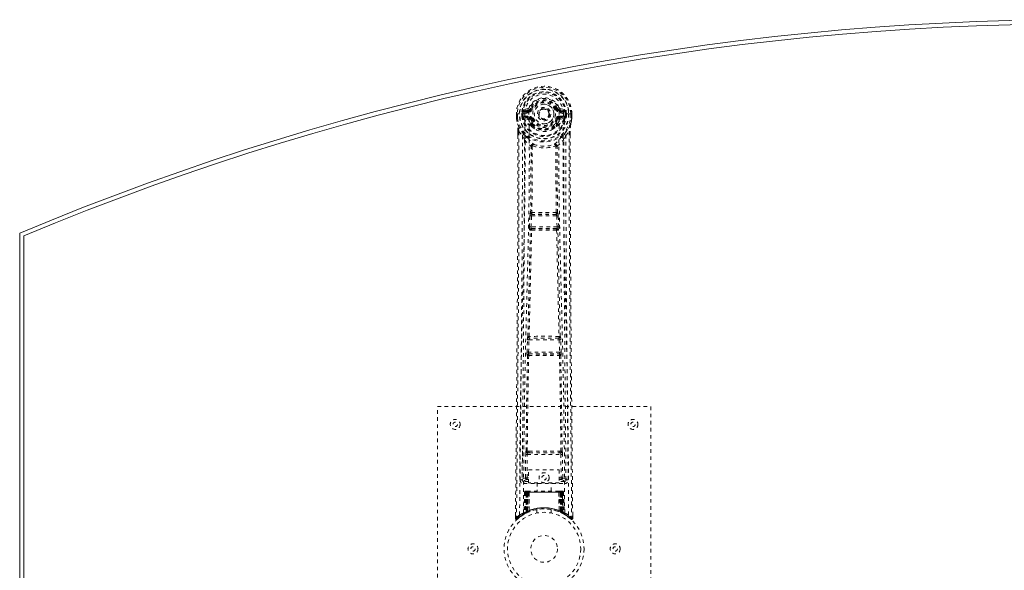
# Model space of a CAD drawing. Header units: inches. Extents: x 3.1 to 62.6, y 16 to 45.7.
# Tile 2 of 4: x 3.1 to 30.8, y 30.2 to 45.7. Entities that reach past the tile are written whole.
import ezdxf

# ---------------------------------------------------------------- set-up
doc = ezdxf.new("R2010")
doc.units = ezdxf.units.IN
doc.header["$MEASUREMENT"] = 0
doc.linetypes.add('SLD-Dashed', pattern=[0.075, 0.05, -0.025])
doc.linetypes.add('SLD-Solid', pattern=[0])

msp = doc.modelspace()

# ---------------------------------------------------------------- linework, layer by layer
at = {"color": 7, "linetype": 'SLD-Dashed', "lineweight": 0}
for p, q in [((17.385, 43.221), (17.266, 43.197)), ((17.418, 43.248), (17.473, 43.225)), ((17.469, 43.217), (17.473, 43.225)), ((17.473, 43.225), (17.495, 43.216)), ((18.188, 43.216), (18.211, 43.225)), ((18.211, 43.225), (18.215, 43.217)), ((18.417, 43.197), (18.298, 43.221)), ((17.066, 43.078), (17.062, 43.077)), ((17.062, 43.077), (17.062, 42.961)), ((17.062, 42.961), (17.063, 42.956)), ((17.063, 43.078), (17.064, 42.961)), ((17.119, 43.077), (17.066, 43.078)), ((17.092, 43.076), (17.092, 42.961)), ((17.142, 43.077), (17.119, 43.077)), ((17.148, 43.077), (17.142, 43.077)), ((17.298, 43.077), (17.148, 43.077)), ((17.213, 43.004), (17.213, 43.076)), ((17.213, 43.004), (17.243, 43.005)), ((17.213, 43.004), (17.213, 43.004)), ((17.248, 43.076), (17.243, 43.076)), ((17.243, 43.076), (17.243, 43.005)), ((17.243, 43.005), (17.249, 42.986)), ((17.248, 42.998), (17.248, 43.076)), ((17.249, 42.986), (17.248, 42.998)), ((17.255, 42.961), (17.258, 42.957)), ((17.268, 42.946), (17.258, 42.957)), ((17.268, 42.946), (17.384, 42.925)), ((17.283, 43.009), (17.283, 42.979)), ((17.283, 43.009), (17.413, 43.009)), ((17.413, 42.955), (17.283, 42.979)), ((17.283, 42.979), (17.413, 42.979)), ((17.296, 43.161), (17.413, 43.182)), ((17.296, 43.161), (17.296, 43.131)), ((17.413, 43.161), (17.296, 43.161)), ((17.413, 43.131), (17.296, 43.131)), ((17.413, 43.182), (17.413, 43.161)), ((17.413, 43.131), (17.413, 43.161)), ((17.413, 43.009), (17.413, 42.979)), ((17.413, 42.955), (17.413, 42.979)), ((17.998, 43.07), (17.997, 43.055)), ((17.998, 43.079), (17.998, 43.07)), ((18.27, 43.182), (18.387, 43.161)), ((18.27, 43.182), (18.27, 43.161)), ((18.387, 43.161), (18.27, 43.161)), ((18.27, 43.131), (18.27, 43.161)), ((18.387, 43.131), (18.27, 43.131)), ((18.27, 43.009), (18.27, 42.979)), ((18.27, 43.009), (18.4, 43.009)), ((18.4, 42.979), (18.27, 42.955)), ((18.27, 42.955), (18.27, 42.979)), ((18.27, 42.979), (18.4, 42.979)), ((18.3, 42.925), (18.415, 42.946)), ((18.385, 43.077), (18.385, 43.077)), ((18.535, 43.077), (18.385, 43.077)), ((18.387, 43.131), (18.387, 43.161)), ((18.4, 42.979), (18.4, 43.009)), ((18.425, 42.957), (18.415, 42.946)), ((18.415, 42.946), (18.415, 42.946)), ((18.415, 42.946), (18.415, 42.946)), ((18.425, 42.957), (18.428, 42.961)), ((18.435, 43.076), (18.441, 43.076)), ((18.435, 42.998), (18.435, 43.076)), ((18.44, 43.005), (18.435, 42.986)), ((18.435, 42.986), (18.435, 42.998)), ((18.44, 43.005), (18.441, 43.076)), ((18.44, 43.005), (18.47, 43.004)), ((18.47, 43.076), (18.47, 43.004)), ((18.47, 43.076), (18.47, 43.076)), ((18.47, 43.004), (18.47, 43.004)), ((18.541, 43.077), (18.535, 43.077)), ((18.564, 43.077), (18.541, 43.077)), ((18.617, 43.078), (18.564, 43.077)), ((18.591, 42.961), (18.592, 43.076)), ((18.621, 43.077), (18.617, 43.078)), ((18.62, 42.961), (18.62, 43.078)), ((18.621, 43.077), (18.621, 42.961)), ((18.621, 42.956), (18.621, 42.961)), ((17.468, 42.913), (17.461, 42.925)), ((17.495, 42.925), (17.468, 42.913)), ((17.47, 42.765), (17.47, 42.787)), ((17.489, 42.719), (17.477, 42.737)), ((17.493, 42.792), (17.494, 42.77)), ((18.215, 42.913), (18.188, 42.925)), ((18.19, 42.77), (18.19, 42.792)), ((18.206, 42.737), (18.194, 42.719)), ((18.213, 42.765), (18.213, 42.787)), ((18.223, 42.925), (18.215, 42.913)), ((17.105, 42.578), (17.105, 42.476)), ((17.106, 42.577), (17.106, 42.476)), ((17.135, 42.577), (17.231, 42.462)), ((17.29, 42.349), (17.231, 42.462)), ((18.452, 42.462), (18.393, 42.349)), ((18.452, 42.462), (18.549, 42.577)), ((18.577, 42.489), (18.577, 42.577)), ((18.578, 42.578), (18.578, 42.489)), ((17.431, 39.897), (17.443, 40.205)), ((17.443, 40.205), (17.446, 40.239)), ((17.463, 40.296), (17.462, 40.295)), ((17.475, 39.895), (17.488, 40.204)), ((17.488, 40.204), (18.196, 40.204)), ((17.506, 40.249), (17.507, 40.249)), ((18.177, 40.249), (17.506, 40.249)), ((18.176, 40.249), (18.177, 40.249)), ((18.196, 40.204), (18.208, 39.895)), ((18.222, 40.295), (18.221, 40.296)), ((18.24, 40.205), (18.238, 40.239)), ((18.252, 39.897), (18.24, 40.205)), ((18.208, 39.895), (17.475, 39.895)), ((17.454, 39.803), (17.441, 39.807)), ((17.498, 39.846), (17.486, 39.85)), ((17.486, 39.85), (18.198, 39.85)), ((18.198, 39.85), (18.185, 39.846)), ((18.229, 39.803), (18.242, 39.807)), ((17.362, 36.374), (17.372, 36.727)), ((17.386, 36.817), (17.386, 36.817)), ((17.406, 36.373), (17.417, 36.726)), ((17.417, 36.726), (18.266, 36.726)), ((17.43, 36.771), (17.431, 36.771)), ((18.253, 36.771), (17.43, 36.771)), ((18.252, 36.771), (18.253, 36.771)), ((18.266, 36.726), (18.277, 36.373)), ((18.297, 36.817), (18.297, 36.817)), ((18.322, 36.374), (18.311, 36.727)), ((17.369, 36.284), (17.375, 36.282)), ((18.277, 36.373), (17.406, 36.373)), ((17.419, 36.325), (17.414, 36.328)), ((17.414, 36.328), (18.27, 36.328)), ((18.27, 36.328), (18.264, 36.325)), ((18.309, 36.282), (18.314, 36.284)), ((14.842, 26.846), (14.842, 34.846)), ((14.842, 34.846), (20.842, 34.846)), ((20.842, 34.846), (20.842, 26.846)), ((17.233, 33.603), (17.225, 32.789)), ((17.416, 33.594), (17.367, 33.593)), ((17.378, 33.547), (17.426, 33.547)), ((17.426, 33.547), (18.258, 33.547)), ((18.258, 33.547), (18.305, 33.547)), ((18.316, 33.593), (18.268, 33.594)), ((18.458, 32.789), (18.451, 33.604)), ((17.317, 32.843), (17.324, 33.503)), ((17.362, 32.843), (17.369, 33.503)), ((17.369, 33.503), (18.314, 33.503)), ((18.314, 33.503), (18.321, 32.843)), ((18.366, 32.843), (18.359, 33.503)), ((17.405, 33.07), (18.266, 33.07)), ((17.405, 32.704), (17.405, 33.07)), ((18.266, 33.07), (18.266, 32.704)), ((17.225, 32.79), (17.225, 32.788)), ((17.225, 32.788), (17.226, 32.779)), ((17.225, 32.786), (17.228, 32.769)), ((17.27, 32.741), (17.27, 32.68)), ((17.405, 32.741), (17.27, 32.741)), ((17.27, 32.68), (18.413, 32.68)), ((17.362, 32.798), (17.362, 32.843)), ((17.405, 32.843), (17.362, 32.843)), ((17.405, 32.798), (17.362, 32.798)), ((18.266, 32.704), (17.405, 32.704)), ((17.647, 32.704), (17.647, 32.471)), ((18.037, 32.471), (18.037, 32.704)), ((18.266, 32.843), (18.321, 32.843)), ((18.266, 32.798), (18.321, 32.798)), ((18.413, 32.741), (18.266, 32.741)), ((18.366, 32.843), (18.321, 32.843)), ((18.321, 32.798), (18.321, 32.843)), ((18.413, 32.68), (18.413, 32.741)), ((18.455, 32.769), (18.458, 32.786)), ((18.458, 32.788), (18.458, 32.79)), ((18.458, 32.779), (18.458, 32.788)), ((17.295, 32.442), (17.274, 31.837)), ((17.309, 32.442), (17.288, 31.845)), ((17.309, 32.442), (17.295, 32.442)), ((17.329, 32.446), (17.307, 31.852)), ((17.327, 32.442), (17.307, 31.855)), ((17.326, 32.471), (17.322, 32.471)), ((17.327, 32.471), (17.327, 32.471)), ((17.394, 32.442), (17.327, 32.442)), ((17.334, 32.442), (17.334, 31.885)), ((17.335, 32.471), (17.335, 32.469)), ((17.34, 32.471), (17.335, 32.471)), ((17.348, 32.471), (17.339, 32.471)), ((17.339, 32.442), (18.344, 32.442)), ((17.339, 31.888), (17.339, 32.442)), ((17.347, 31.892), (17.348, 32.442)), ((17.352, 32.471), (17.348, 32.471)), ((17.352, 32.442), (17.352, 31.894)), ((18.332, 32.442), (17.352, 32.442)), ((17.423, 32.471), (17.357, 32.471)), ((17.366, 32.442), (17.366, 31.9)), ((17.37, 32.442), (17.366, 32.442)), ((17.37, 32.442), (18.314, 32.442)), ((17.37, 31.902), (17.37, 32.442)), ((17.375, 31.891), (17.394, 32.442)), ((17.395, 32.442), (17.376, 31.891)), ((17.394, 32.442), (17.395, 32.442)), ((17.419, 31.919), (17.424, 32.444)), ((17.425, 32.442), (17.421, 31.921)), ((17.425, 32.442), (17.424, 32.444)), ((18.258, 32.442), (17.425, 32.442)), ((18.258, 32.471), (17.426, 32.471)), ((18.26, 32.444), (18.258, 32.442)), ((18.262, 31.921), (18.258, 32.442)), ((18.326, 32.471), (18.26, 32.471)), ((18.26, 32.444), (18.264, 31.919)), ((18.288, 32.442), (18.29, 32.442)), ((18.307, 31.891), (18.288, 32.442)), ((18.356, 32.442), (18.29, 32.442)), ((18.29, 32.442), (18.309, 31.891)), ((18.317, 32.442), (18.314, 32.442)), ((18.314, 32.442), (18.314, 31.902)), ((18.317, 31.9), (18.317, 32.442)), ((18.335, 32.471), (18.331, 32.471)), ((18.332, 31.894), (18.332, 32.442)), ((18.345, 32.471), (18.335, 32.471)), ((18.336, 32.442), (18.336, 31.892)), ((18.349, 32.471), (18.344, 32.471)), ((18.344, 32.442), (18.344, 31.888)), ((18.349, 31.885), (18.349, 32.442)), ((18.376, 31.852), (18.354, 32.446)), ((18.356, 32.471), (18.356, 32.471)), ((18.356, 32.442), (18.377, 31.855)), ((18.361, 32.471), (18.357, 32.471)), ((18.375, 32.442), (18.395, 31.845)), ((18.388, 32.442), (18.375, 32.442)), ((18.388, 32.442), (18.409, 31.837)), ((17.291, 31.83), (17.358, 31.865)), ((17.307, 31.855), (17.375, 31.891)), ((17.314, 31.862), (17.319, 31.86)), ((17.334, 31.885), (17.339, 31.888)), ((17.347, 31.859), (17.334, 31.885)), ((17.347, 31.859), (17.338, 31.855)), ((17.352, 31.862), (17.339, 31.888)), ((17.36, 31.866), (17.347, 31.892)), ((17.352, 31.862), (17.347, 31.859)), ((17.364, 31.868), (17.352, 31.894)), ((17.378, 31.874), (17.352, 31.862)), ((17.358, 31.865), (17.359, 31.865)), ((17.36, 31.866), (17.364, 31.868)), ((17.378, 31.874), (17.366, 31.9)), ((17.381, 31.876), (17.37, 31.902)), ((17.376, 31.891), (17.375, 31.891)), ((17.419, 31.919), (17.421, 31.921)), ((17.422, 31.893), (17.425, 31.894)), ((17.642, 31.954), (17.642, 31.857)), ((18.042, 31.857), (18.042, 31.954)), ((18.259, 31.894), (18.262, 31.893)), ((18.262, 31.921), (18.264, 31.919)), ((18.314, 31.902), (18.302, 31.876)), ((18.305, 31.874), (18.302, 31.876)), ((18.317, 31.9), (18.305, 31.874)), ((18.309, 31.891), (18.307, 31.891)), ((18.309, 31.891), (18.377, 31.855)), ((18.332, 31.894), (18.319, 31.868)), ((18.319, 31.868), (18.324, 31.866)), ((18.336, 31.892), (18.324, 31.866)), ((18.324, 31.865), (18.326, 31.865)), ((18.326, 31.865), (18.392, 31.83)), ((18.344, 31.888), (18.332, 31.862)), ((18.337, 31.859), (18.332, 31.862)), ((18.349, 31.885), (18.337, 31.859)), ((18.344, 31.888), (18.349, 31.885)), ((17.036, 31.79), (17.035, 31.705)), ((17.035, 31.705), (17.065, 31.704)), ((17.085, 31.682), (17.186, 31.763)), ((17.196, 31.77), (17.256, 31.807)), ((17.26, 31.812), (17.273, 31.82)), ((17.274, 31.837), (17.288, 31.845)), ((18.395, 31.845), (18.409, 31.837)), ((18.41, 31.82), (18.424, 31.812)), ((18.648, 31.705), (18.648, 31.789))]:
    msp.add_line(p, q, dxfattribs=at)
at = {"color": 7, "linetype": 'SLD-Solid', "lineweight": 15}
for p, q in [((3.092, 21.971), (3.092, 39.721)), ((3.21, 22.05), (3.21, 39.643)), ((3.21, 39.643), (3.21, 22.05))]:
    msp.add_line(p, q, dxfattribs=at)
at = {"color": 7, "linetype": 'SLD-Dashed', "lineweight": 0, "flags": 128}
for points in [[(17.416, 43.107), (17.421, 43.185), (17.444, 43.26), (17.483, 43.33), (17.537, 43.391), (17.603, 43.441), (17.677, 43.477), (17.758, 43.499), (17.842, 43.507), (17.925, 43.499), (18.006, 43.477), (18.081, 43.441), (18.146, 43.391), (18.2, 43.33), (18.239, 43.26), (18.262, 43.185), (18.267, 43.107)], [(17.523, 43.204), (17.517, 43.206), (17.512, 43.209), (17.508, 43.211), (17.503, 43.212), (17.5, 43.214), (17.497, 43.215), (17.496, 43.216), (17.495, 43.216)], [(18.161, 43.204), (18.166, 43.206), (18.171, 43.209), (18.176, 43.211), (18.18, 43.212), (18.183, 43.214), (18.186, 43.215), (18.188, 43.216), (18.188, 43.216)], [(17.062, 43.077), (17.062, 43.077), (17.063, 43.077), (17.065, 43.077), (17.069, 43.077), (17.074, 43.077), (17.079, 43.077), (17.085, 43.076), (17.092, 43.076)], [(17.062, 42.961), (17.075, 42.865), (17.091, 42.79)], [(17.092, 42.961), (17.086, 42.961), (17.08, 42.961), (17.074, 42.961), (17.069, 42.961), (17.066, 42.961), (17.063, 42.961), (17.062, 42.961), (17.062, 42.961)], [(17.063, 42.956), (17.064, 42.956), (17.065, 42.957), (17.068, 42.957), (17.072, 42.958), (17.076, 42.958), (17.081, 42.959), (17.087, 42.96), (17.092, 42.961)], [(17.063, 42.956), (17.074, 42.868), (17.093, 42.78)], [(17.154, 31.798), (17.159, 33.389), (17.178, 34.978), (17.208, 36.565), (17.246, 38.147), (17.276, 39.387), (17.299, 40.623), (17.309, 41.853), (17.298, 43.077)], [(17.243, 43.005), (17.243, 43.005), (17.243, 43.005)], [(17.248, 42.998), (17.265, 43.006), (17.283, 43.009)], [(17.296, 43.131), (17.273, 43.136), (17.253, 43.149)], [(17.263, 31.854), (17.269, 33.44), (17.289, 35.025), (17.322, 36.607), (17.363, 38.186), (17.394, 39.423), (17.419, 40.657), (17.428, 41.885), (17.416, 43.107)], [(17.523, 42.936), (17.517, 42.934), (17.512, 42.932), (17.508, 42.93), (17.503, 42.928), (17.5, 42.927), (17.497, 42.926), (17.496, 42.925), (17.495, 42.925)], [(18.161, 42.936), (18.166, 42.934), (18.171, 42.932), (18.176, 42.93), (18.18, 42.928), (18.183, 42.927), (18.186, 42.926), (18.188, 42.925), (18.188, 42.925)], [(18.421, 31.854), (18.414, 33.44), (18.394, 35.025), (18.361, 36.607), (18.32, 38.186), (18.289, 39.423), (18.265, 40.657), (18.255, 41.885), (18.267, 43.107)], [(18.53, 31.798), (18.524, 33.389), (18.506, 34.978), (18.475, 36.565), (18.437, 38.147), (18.408, 39.387), (18.384, 40.623), (18.374, 41.853), (18.385, 43.077)], [(18.43, 43.149), (18.41, 43.136), (18.387, 43.131)], [(18.4, 43.009), (18.418, 43.006), (18.435, 42.998)], [(18.44, 43.005), (18.44, 43.005), (18.44, 43.005)], [(18.441, 43.076), (18.444, 43.076), (18.451, 43.076), (18.46, 43.076), (18.47, 43.076)], [(18.59, 42.78), (18.607, 42.858), (18.621, 42.956)], [(18.621, 42.961), (18.621, 42.961), (18.62, 42.961), (18.618, 42.961), (18.614, 42.961), (18.609, 42.961), (18.604, 42.961), (18.598, 42.961), (18.591, 42.961)], [(18.621, 42.956), (18.62, 42.956), (18.618, 42.957), (18.615, 42.957), (18.611, 42.958), (18.607, 42.958), (18.602, 42.959), (18.597, 42.96), (18.591, 42.961)], [(18.592, 43.076), (18.598, 43.076), (18.604, 43.077), (18.61, 43.077), (18.614, 43.077), (18.618, 43.077), (18.62, 43.077), (18.622, 43.077), (18.621, 43.077)], [(18.621, 42.961), (18.608, 42.865), (18.592, 42.79)], [(17.091, 42.79), (17.091, 42.785), (17.093, 42.78)], [(17.273, 42.501), (17.173, 42.625), (17.093, 42.78)], [(17.411, 42.902), (17.397, 42.92), (17.384, 42.925)], [(17.47, 42.787), (17.439, 42.838), (17.411, 42.902)], [(17.468, 42.913), (17.494, 42.853), (17.522, 42.805)], [(17.489, 42.719), (17.564, 42.66), (17.614, 42.634)], [(18.069, 42.634), (18.119, 42.66), (18.194, 42.719)], [(18.213, 42.787), (18.244, 42.838), (18.272, 42.902)], [(18.272, 42.902), (18.286, 42.92), (18.3, 42.925)], [(18.41, 42.501), (18.511, 42.625), (18.59, 42.78)], [(18.59, 42.78), (18.592, 42.785), (18.592, 42.79)], [(17.105, 42.476), (17.102, 39.86), (17.085, 37.144), (17.061, 34.422), (17.035, 31.705)], [(17.135, 42.577), (17.136, 41.763), (17.135, 40.914), (17.133, 40.03), (17.129, 39.228), (17.126, 38.711), (17.123, 38.169), (17.119, 37.602), (17.114, 37.039), (17.11, 36.551), (17.104, 35.904), (17.098, 35.216), (17.091, 34.487), (17.085, 33.81), (17.065, 31.704)], [(17.105, 42.578), (17.105, 42.578), (17.106, 42.578), (17.108, 42.577), (17.112, 42.577), (17.117, 42.577), (17.123, 42.577), (17.129, 42.577), (17.135, 42.577)], [(17.231, 42.462), (17.231, 41.721), (17.23, 40.949), (17.227, 40.146), (17.223, 39.38), (17.218, 38.605), (17.212, 37.829), (17.206, 37.073), (17.199, 36.348), (17.193, 35.672), (17.185, 34.915), (17.179, 34.206), (17.172, 33.509), (17.165, 32.786)], [(17.368, 42.413), (17.378, 42.404), (17.383, 42.398)], [(18.3, 42.398), (18.306, 42.404), (18.315, 42.413)], [(18.518, 32.786), (18.515, 33.162), (18.511, 33.591), (18.506, 34.061), (18.502, 34.486), (18.5, 34.708), (18.498, 34.931), (18.496, 35.154), (18.493, 35.406), (18.491, 35.661), (18.488, 35.908), (18.484, 36.412), (18.479, 36.88), (18.476, 37.312), (18.472, 37.735), (18.468, 38.225), (18.462, 39.065), (18.458, 39.914), (18.454, 40.791), (18.452, 41.645), (18.452, 42.462)], [(18.549, 42.577), (18.548, 41.839), (18.548, 41.058), (18.55, 40.235), (18.554, 39.37), (18.558, 38.573), (18.564, 37.743), (18.565, 37.553), (18.566, 37.36), (18.568, 37.166), (18.569, 37.033), (18.57, 36.903), (18.571, 36.768), (18.573, 36.627), (18.577, 36.173), (18.581, 35.668), (18.586, 35.113), (18.59, 34.762), (18.593, 34.39), (18.597, 33.987), (18.601, 33.611), (18.605, 33.12), (18.609, 32.685), (18.613, 32.303), (18.616, 31.977), (18.618, 31.705)], [(18.549, 42.577), (18.555, 42.577), (18.561, 42.577), (18.566, 42.577), (18.572, 42.577), (18.575, 42.577), (18.578, 42.578), (18.579, 42.578), (18.578, 42.578)], [(18.578, 42.489), (18.581, 39.861), (18.598, 37.142), (18.623, 34.424), (18.648, 31.705)], [(17.29, 42.349), (17.281, 39.162), (17.256, 35.975), (17.225, 32.786)], [(17.29, 42.349), (17.374, 42.251), (17.472, 42.165)], [(17.463, 40.296), (17.473, 41.228), (17.474, 42.156)], [(17.52, 42.174), (17.515, 42.183), (17.508, 42.19), (17.5, 42.193), (17.492, 42.193), (17.485, 42.19), (17.478, 42.184), (17.474, 42.175), (17.472, 42.165)], [(17.51, 42.163), (17.509, 41.233), (17.498, 40.301)], [(17.52, 42.174), (17.513, 42.17), (17.511, 42.167), (17.51, 42.165), (17.51, 42.163)], [(18.211, 42.165), (18.209, 42.175), (18.205, 42.184), (18.199, 42.19), (18.191, 42.193), (18.183, 42.193), (18.175, 42.19), (18.168, 42.183), (18.163, 42.174)], [(18.174, 42.163), (18.173, 42.165), (18.173, 42.167), (18.17, 42.17), (18.163, 42.174)], [(18.185, 40.301), (18.174, 41.233), (18.174, 42.163)], [(18.221, 40.296), (18.21, 41.228), (18.209, 42.156)], [(18.211, 42.165), (18.309, 42.251), (18.393, 42.349)], [(18.458, 32.786), (18.428, 35.975), (18.402, 39.162), (18.393, 42.349)], [(17.443, 40.205), (17.448, 40.205), (17.458, 40.205), (17.473, 40.204), (17.488, 40.204)], [(17.488, 40.204), (17.488, 40.212), (17.49, 40.221), (17.494, 40.235), (17.5, 40.245), (17.503, 40.247), (17.505, 40.248), (17.506, 40.249)], [(18.196, 40.204), (18.204, 40.204), (18.211, 40.204), (18.218, 40.205), (18.225, 40.205), (18.23, 40.205), (18.235, 40.205), (18.238, 40.205), (18.24, 40.205)], [(17.431, 39.897), (17.433, 39.897), (17.436, 39.896), (17.441, 39.896), (17.446, 39.896), (17.453, 39.896), (17.46, 39.896), (17.468, 39.895), (17.475, 39.895)], [(17.486, 39.85), (17.481, 39.854), (17.477, 39.864), (17.475, 39.878), (17.475, 39.886), (17.475, 39.895)], [(18.208, 39.895), (18.208, 39.886), (18.208, 39.878), (18.206, 39.864), (18.203, 39.854), (18.198, 39.85)], [(18.208, 39.895), (18.216, 39.895), (18.223, 39.896), (18.231, 39.896), (18.237, 39.896), (18.243, 39.896), (18.247, 39.896), (18.25, 39.897), (18.252, 39.897)], [(17.386, 36.817), (17.421, 38.312), (17.454, 39.803)], [(17.421, 36.82), (17.456, 38.316), (17.49, 39.807)], [(18.194, 39.807), (18.227, 38.316), (18.263, 36.82)], [(18.297, 36.817), (18.262, 38.312), (18.229, 39.803)], [(17.372, 36.727), (17.374, 36.761), (17.375, 36.762)], [(17.372, 36.727), (17.374, 36.727), (17.377, 36.727), (17.382, 36.727), (17.387, 36.727), (17.394, 36.726), (17.401, 36.726), (17.409, 36.726), (17.417, 36.726)], [(17.391, 36.797), (17.389, 36.8), (17.386, 36.817)], [(18.266, 36.726), (18.274, 36.726), (18.282, 36.726), (18.289, 36.726), (18.296, 36.727), (18.302, 36.727), (18.306, 36.727), (18.309, 36.727), (18.311, 36.727)], [(18.311, 36.727), (18.309, 36.761), (18.309, 36.762)], [(17.334, 33.592), (17.35, 34.938), (17.375, 36.282)], [(17.362, 36.374), (17.363, 36.374), (17.366, 36.374), (17.371, 36.374), (17.376, 36.374), (17.383, 36.374), (17.39, 36.373), (17.398, 36.373), (17.406, 36.373)], [(17.367, 33.593), (17.384, 34.939), (17.409, 36.284)], [(18.275, 36.284), (18.3, 34.939), (18.316, 33.593)], [(18.277, 36.373), (18.285, 36.373), (18.293, 36.373), (18.3, 36.374), (18.307, 36.374), (18.312, 36.374), (18.317, 36.374), (18.32, 36.374), (18.322, 36.374)], [(18.349, 33.592), (18.333, 34.938), (18.309, 36.282)], [(17.378, 33.547), (17.361, 33.551), (17.351, 33.558)], [(17.416, 33.594), (17.627, 33.594), (17.842, 33.594), (18.056, 33.594), (18.268, 33.594)], [(17.426, 33.547), (17.63, 33.547), (17.836, 33.547), (18.048, 33.547), (18.258, 33.547)], [(17.324, 33.503), (17.329, 33.503), (17.339, 33.503), (17.354, 33.503), (17.369, 33.503)], [(18.314, 33.503), (18.33, 33.503), (18.344, 33.503), (18.354, 33.503), (18.359, 33.503)], [(17.317, 32.843), (17.248, 32.815), (17.227, 32.789)], [(17.27, 32.741), (17.293, 32.769), (17.362, 32.798)], [(17.317, 32.843), (17.322, 32.843), (17.332, 32.843), (17.346, 32.843), (17.362, 32.843)], [(18.321, 32.798), (18.39, 32.769), (18.413, 32.741)], [(18.458, 32.786), (18.435, 32.815), (18.366, 32.843)], [(17.295, 32.442), (17.298, 32.442), (17.306, 32.442), (17.319, 32.442), (17.334, 32.442)], [(17.348, 32.442), (17.333, 32.442), (17.321, 32.442), (17.312, 32.442), (17.309, 32.442)], [(17.327, 32.442), (17.327, 32.442), (17.329, 32.442), (17.333, 32.442), (17.337, 32.442), (17.344, 32.442), (17.351, 32.442), (17.358, 32.442), (17.366, 32.442)], [(17.348, 32.47), (17.344, 32.47), (17.342, 32.471), (17.341, 32.471), (17.341, 32.471)], [(17.405, 32.461), (17.398, 32.452), (17.395, 32.442)], [(17.424, 32.444), (17.409, 32.458), (17.405, 32.461)], [(18.26, 32.444), (18.274, 32.458), (18.278, 32.461)], [(18.288, 32.442), (18.285, 32.452), (18.278, 32.461)], [(18.317, 32.442), (18.325, 32.442), (18.333, 32.442), (18.34, 32.442), (18.346, 32.442), (18.351, 32.442), (18.354, 32.442), (18.356, 32.442), (18.356, 32.442)], [(18.327, 32.471), (18.326, 32.471), (18.325, 32.471)], [(18.343, 32.471), (18.343, 32.471), (18.341, 32.471), (18.339, 32.47), (18.335, 32.47)], [(18.375, 32.442), (18.371, 32.442), (18.363, 32.442), (18.35, 32.442), (18.336, 32.442)], [(18.349, 32.442), (18.364, 32.442), (18.377, 32.442), (18.385, 32.442), (18.388, 32.442)], [(18.356, 32.442), (18.355, 32.449), (18.355, 32.451)], [(18.376, 31.839), (18.369, 31.843), (18.337, 31.859)], [(18.378, 31.848), (18.377, 31.854), (18.377, 31.856)], [(17.038, 31.705), (17.04, 31.697), (17.043, 31.69), (17.048, 31.683), (17.055, 31.678), (17.062, 31.675), (17.069, 31.675), (17.076, 31.677), (17.083, 31.681)], [(18.415, 31.819), (18.409, 31.83), (18.405, 31.844)], [(18.409, 31.831), (18.408, 31.837), (18.408, 31.838)], [(18.618, 31.704), (18.611, 31.696), (18.604, 31.689), (18.6, 31.684), (18.598, 31.682)], [(18.6, 31.685), (18.607, 31.681), (18.615, 31.678), (18.623, 31.678), (18.631, 31.679), (18.638, 31.683), (18.643, 31.688), (18.647, 31.695), (18.648, 31.702)], [(18.648, 31.705), (18.648, 31.705), (18.646, 31.705), (18.64, 31.704), (18.63, 31.705), (18.624, 31.705), (18.618, 31.704)]]:
    msp.add_lwpolyline(points, dxfattribs=at)
at = {"color": 7, "linetype": 'SLD-Dashed', "lineweight": 0}
for centre, radius in [((17.842, 43.07), 0.7), ((17.842, 43.07), 0.69), ((17.842, 43.07), 0.623), ((17.842, 43.07), 0.32), ((17.842, 43.07), 0.275), ((17.842, 43.07), 0.188), ((17.842, 43.07), 0.156), ((17.842, 43.07), 0.142), ((17.842, 43.07), 0.14), ((17.842, 43.07), 0.138), ((15.342, 34.346), 0.14), ((15.342, 34.346), 0.0625), ((20.342, 34.346), 0.14), ((20.342, 34.346), 0.0625), ((17.842, 32.846), 0.141), ((17.842, 32.846), 0.0625), ((17.842, 30.846), 1.125), ((17.842, 30.846), 1.03), ((17.842, 30.846), 0.376), ((15.842, 30.846), 0.141), ((15.842, 30.846), 0.0625), ((19.842, 30.846), 0.141), ((19.842, 30.846), 0.0625)]:
    msp.add_circle(centre, radius, dxfattribs=at)
at = {"color": 7, "linetype": 'SLD-Solid', "lineweight": 15}
for radius, start, end in [(76.755, 67.19501, 112.80499), (76.637, 67.25366, 112.74634), (76.637, 67.25366, 112.74634)]:
    msp.add_arc((32.842, -31.034), radius, start, end, dxfattribs=at)
at = {"color": 7, "linetype": 'SLD-Dashed', "lineweight": 0}
for centre, radius, start, end in [((17.842, 43.07), 0.78, 0.5288, 179.4712), ((17.842, 43.07), 0.78, 0, 179.4852), ((17.842, 43.07), 0.75, 0.4562, 179.5438), ((17.842, 43.07), 0.629, 0.5444, 179.4556), ((17.842, 43.07), 0.599, 0.5443, 179.4557), ((17.842, 43.083), 0.543, 359.3659, 180.6341), ((17.842, 43.07), 0.459, 22.774, 157.226), ((17.414, 43.212), 0.0301, 162.345, 268.5813), ((17.376, 43.266), 0.0455, 281.3535, 337.4715), ((17.407, 43.253), 0.0715, 274.7829, 329.7572), ((17.413, 43.25), 0.089, 270, 337.226), ((17.413, 43.25), 0.119, 270.0005, 337.2257), ((17.842, 43.07), 0.4, 22.774, 157.226), ((17.842, 43.07), 0.376, 22.774, 157.226), ((17.842, 43.07), 0.346, 22.7737, 157.2263), ((17.842, 43.07), 0.275, 89.0535, 269.0536), ((17.842, 43.07), 0.275, 269.0537, 89.0534), ((18.27, 43.25), 0.119, 202.7747, 269.9997), ((18.27, 43.25), 0.089, 202.774, 270), ((17.694, 44.531), 1.404, 291.5644, 293.9851), ((18.276, 43.253), 0.0714, 210.3109, 265.2522), ((18.307, 43.266), 0.0455, 202.534, 258.643), ((18.27, 43.212), 0.0301, 271.4533, 17.6205), ((17.092, 42.961), 0.03, 180.2178, 185.2738), ((17.842, 43.07), 0.787, 188.3239, 351.6761), ((17.842, 43.07), 0.758, 188.3239, 351.6761), ((17.236, 43.949), 0.873, 268.4833, 270.4278), ((17.842, 43.07), 0.632, 186.0643, 353.9357), ((17.842, 43.07), 0.602, 186.2697, 353.7303), ((17.842, 43.07), 0.593, 172.3909, 179.4476), ((17.333, 42.993), 0.0843, 185.3963, 202.6245), ((17.458, 43.121), 0.206, 158.3447, 172.337), ((17.283, 42.949), 0.0305, 89.0425, 156.1703), ((17.71, 43.165), 0.497, 204.8141, 243.6305), ((17.295, 43.191), 0.0299, 167.891, 271.953), ((17.648, 43.166), 0.439, 210.0685, 246.0869), ((17.415, 42.865), 0.242, 89.7348, 118.8261), ((17.413, 42.925), 0.0299, 91.0491, 179.0012), ((17.441, 42.897), 0.031, 31.5893, 170.0545), ((17.413, 42.89), 0.119, 22.7732, 89.9998), ((17.413, 42.89), 0.089, 22.774, 90), ((17.411, 42.898), 0.0567, 28.2272, 87.9779), ((17.842, 43.07), 0.346, 202.7741, 337.2259), ((17.842, 43.07), 0.156, 245.1542, 290.0596), ((18.27, 42.89), 0.119, 90, 157.2264), ((18.27, 42.89), 0.089, 90, 157.226), ((17.978, 43.161), 0.491, 296.1269, 335.5128), ((18.035, 43.167), 0.44, 293.9343, 329.9021), ((18.242, 42.897), 0.031, 10.1654, 148.1969), ((18.272, 42.898), 0.0565, 91.9564, 151.5669), ((18.267, 42.858), 0.249, 61.7051, 89.8618), ((18.27, 42.925), 0.0299, 0.9979, 88.9494), ((18.388, 43.191), 0.0299, 268.047, 12.109), ((18.4, 42.949), 0.0305, 23.8288, 90.9584), ((18.226, 43.121), 0.206, 7.6607, 21.6582), ((18.32, 43.001), 0.115, 339.7037, 352.2703), ((17.842, 43.07), 0.593, 0.5524, 7.6091), ((15.904, 42.606), 1.202, 358.6565, 8.8143), ((13.514, 41.938), 3.676, 10.0111, 13.2379), ((17.5, 42.784), 0.0305, 43.9306, 174.3721), ((17.492, 42.742), 0.0505, 88.261, 115.7602), ((17.492, 42.719), 0.0506, 88.257, 115.6758), ((17.515, 42.761), 0.0444, 175.0121, 212.6897), ((17.529, 42.714), 0.0404, 127.2236, 172.6955), ((17.522, 42.768), 0.0371, 89.2724, 139.8347), ((17.842, 43.082), 0.453, 219.7484, 320.251), ((17.526, 42.771), 0.0326, 181.6425, 227.8271), ((17.842, 43.07), 0.376, 202.774, 337.226), ((17.842, 43.108), 0.494, 226.9723, 313.0277), ((17.842, 43.064), 0.411, 219.0117, 320.9883), ((17.776, 43.066), 0.465, 325.8387, 340.7937), ((18.183, 42.784), 0.0305, 5.6315, 136.068), ((18.162, 42.768), 0.0371, 40.1671, 90.7261), ((18.157, 42.771), 0.0326, 312.1633, 358.3624), ((18.154, 42.714), 0.0404, 7.3076, 52.7792), ((18.191, 42.742), 0.0504, 64.2189, 91.7622), ((18.191, 42.719), 0.0506, 64.3268, 91.7415), ((18.169, 42.761), 0.0444, 327.3963, 5.0007), ((22.171, 41.937), 3.678, 166.7627, 169.9883), ((19.78, 42.606), 1.202, 171.187, 181.3422), ((17.693, 42.014), 0.644, 130.7396, 135.9126), ((18.817, 44.076), 2.205, 225.5692, 228.9408), ((17.351, 42.347), 0.0608, 58.0321, 177.6171), ((18.11, 42.908), 0.887, 215.0285, 230.8697), ((17.842, 43.052), 0.476, 241.4724, 298.5268), ((17.573, 42.908), 0.888, 309.1311, 324.9704), ((18.332, 42.347), 0.0608, 2.382, 121.9711), ((16.867, 44.075), 2.204, 311.0581, 314.4312), ((17.99, 42.013), 0.644, 44.0895, 49.2597), ((17.532, 42.161), 0.0608, 73.4567, 176.3314), ((17.46, 42.157), 0.0143, 356.6412, 32.4513), ((17.506, 42.084), 0.0795, 87.4927, 113.9467), ((17.596, 42.156), 0.0786, 126.2599, 166.6744), ((17.842, 43.084), 0.965, 250.5268, 289.4743), ((17.842, 43.011), 0.844, 249.7728, 290.2274), ((18.151, 42.161), 0.0608, 3.6686, 106.5433), ((18.087, 42.156), 0.0786, 13.3272, 53.7385), ((18.177, 42.084), 0.0795, 66.0527, 92.5079), ((18.224, 42.157), 0.0143, 147.5487, 183.3588), ((17.539, 40.243), 0.0933, 145.8683, 182.4632), ((17.508, 40.294), 0.0451, 177.8513, 268.9527), ((17.507, 40.294), 0.0451, 177.8559, 268.9582), ((17.492, 40.212), 0.0889, 86.1793, 109.6226), ((17.585, 40.288), 0.0873, 171.8099, 206.8089), ((17.842, 7.578), 32.724, 89.399, 90.601), ((17.842, 6.881), 33.37, 89.4251, 90.5749), ((18.099, 40.288), 0.0873, 333.1897, 8.1914), ((18.176, 40.294), 0.0451, 271.0483, 2.1477), ((18.177, 40.294), 0.0451, 271.044, 2.1419), ((18.137, 40.206), 0.0588, 357.8374, 46.6319), ((18.191, 40.213), 0.0879, 70.2427, 93.9554), ((18.144, 40.243), 0.0933, 357.5375, 34.1294), ((17.594, 39.87), 0.165, 170.5897, 202.3706), ((18.089, 39.87), 0.165, 337.634, 9.4056), ((17.486, 39.805), 0.0451, 90.8625, 177.5124), ((17.499, 39.801), 0.0451, 90.8941, 177.3992), ((17.483, 39.716), 0.0919, 86.0263, 108.5417), ((17.55, 39.814), 0.0607, 148.3018, 186.2246), ((17.842, 76.834), 37.028, 269.4553, 270.5445), ((17.842, 72.725), 32.881, 269.4018, 270.5982), ((18.184, 39.801), 0.0451, 2.5996, 89.107), ((18.133, 39.814), 0.0612, 353.9376, 31.5393), ((18.2, 39.716), 0.092, 71.4689, 93.9868), ((18.197, 39.805), 0.0451, 2.4898, 89.1353), ((17.492, 36.766), 0.118, 154.6464, 182.0142), ((17.413, 36.695), 0.125, 86.4427, 102.2385), ((17.431, 36.816), 0.0451, 178.3742, 269.3668), ((17.431, 36.814), 0.0433, 202.7773, 270.2197), ((17.479, 36.732), 0.0626, 141.5463, 185.517), ((17.489, 36.809), 0.0697, 170.9122, 213.0664), ((17.842, 3.248), 33.574, 89.2814, 90.7187), ((17.842, 3.422), 33.351, 89.2944, 90.7056), ((18.194, 36.809), 0.0697, 326.9355, 9.0832), ((18.252, 36.816), 0.0451, 270.6353, 1.6281), ((18.252, 36.816), 0.0451, 270.6332, 1.6258), ((18.204, 36.732), 0.0626, 354.4818, 38.4577), ((18.271, 36.697), 0.123, 77.6596, 93.6592), ((18.191, 36.766), 0.118, 357.9883, 25.3645), ((17.582, 36.347), 0.222, 172.88, 196.3602), ((17.414, 36.283), 0.0451, 90.5559, 178.0596), ((17.42, 36.28), 0.0451, 90.5783, 178.0297), ((17.401, 36.148), 0.136, 86.7423, 101.1094), ((17.465, 36.359), 0.0601, 166.9004, 211.4026), ((17.465, 36.292), 0.0567, 143.3841, 187.5211), ((17.842, 72.413), 36.131, 269.3135, 270.6866), ((17.842, 69.358), 33.035, 269.2677, 270.7323), ((18.263, 36.28), 0.0451, 1.9692, 89.4236), ((18.218, 36.292), 0.057, 352.6108, 36.4874), ((18.218, 36.359), 0.0601, 328.5963, 13.1007), ((18.269, 36.283), 0.0451, 1.9396, 89.445), ((18.282, 36.149), 0.136, 78.8614, 93.283), ((18.102, 36.347), 0.222, 343.6385, 7.1213), ((17.613, 33.517), 0.289, 164.982, 182.6477), ((17.36, 33.335), 0.258, 88.4495, 95.7709), ((17.372, 33.59), 0.0384, 177.0827, 235.3604), ((17.442, 33.587), 0.0757, 175.3506, 211.8362), ((17.446, 33.51), 0.0773, 151.6258, 185.4594), ((17.48, 33.583), 0.0652, 170.5448, 213.5466), ((18.203, 33.583), 0.0652, 326.4322, 9.4404), ((18.242, 33.587), 0.075, 328.0084, 4.8036), ((18.304, 33.592), 0.0456, 271.9247, 359.001), ((18.237, 33.51), 0.0773, 354.5344, 28.3853), ((18.323, 33.335), 0.258, 84.2214, 91.5579), ((18.07, 33.517), 0.289, 357.3513, 15.0222), ((17.207, 35.648), 2.862, 269.1591, 270.3602), ((17.27, 32.785), 0.105, 179.3641, 270.0827), ((17.27, 32.786), 0.045, 202.0115, 269.9779), ((17.362, 32.843), 0.0451, 179.6166, 269.5751), ((18.321, 32.843), 0.0451, 270.4261, 0.3592), ((18.414, 32.785), 0.105, 269.9129, 0.6403), ((18.413, 32.786), 0.045, 270.0201, 337.9904), ((18.476, 35.656), 2.87, 269.642, 270.8398), ((17.325, 32.441), 0.03, 90.004, 178.0069), ((17.326, 32.441), 0.0305, 110.713, 177.6448), ((17.339, 32.441), 0.03, 113.5003, 178.0174), ((17.339, 32.44), 0.0315, 89.3093, 122.3703), ((17.362, 32.436), 0.0353, 81.8095, 170.6812), ((17.357, 32.441), 0.03, 90.0637, 178.0684), ((17.356, 32.587), 0.119, 255.9042, 259.5563), ((17.747, 32.449), 0.408, 176.929, 180.9954), ((18.203, 32.446), 0.855, 178.4225, 180.2164), ((17.777, 32.449), 0.425, 177.0512, 180.9521), ((17.808, 32.449), 0.442, 177.1634, 180.9189), ((17.814, 32.449), 0.444, 177.1775, 180.9141), ((17.424, 32.441), 0.0299, 90.1875, 178.2035), ((17.426, 32.445), 0.0266, 90.8002, 141.4479), ((18.257, 32.445), 0.0265, 38.3651, 89.3861), ((18.26, 32.441), 0.0299, 1.7974, 89.8139), ((17.872, 32.449), 0.442, 359.081, 2.8367), ((17.875, 32.449), 0.442, 359.0857, 2.8366), ((18.326, 32.441), 0.03, 1.9303, 89.9376), ((17.908, 32.449), 0.423, 359.043, 2.9629), ((17.912, 32.449), 0.423, 359.043, 2.9629), ((17.935, 32.449), 0.409, 359.0011, 3.0605), ((18.344, 32.44), 0.0315, 57.946, 90.6855), ((18.329, 32.581), 0.113, 280.0794, 283.9968), ((17.52, 32.446), 0.829, 359.7777, 1.6286), ((18.345, 32.441), 0.03, 1.983, 66.5626), ((18.358, 32.441), 0.03, 1.9953, 89.996), ((18.357, 32.441), 0.0305, 2.3597, 69.3741), ((17.842, 30.846), 1.158, 47.8714, 132.1369), ((17.827, 30.612), 1.364, 114.4497, 119.5848), ((17.842, 30.814), 1.19, 60.88, 119.12), ((17.304, 31.867), 0.0429, 197.0162, 245.8203), ((17.833, 31.21), 0.84, 126.4829, 131.7316), ((17.842, 30.846), 1.127, 60.4733, 119.5267), ((17.815, 31.237), 0.804, 125.5259, 130.9288), ((17.291, 31.987), 0.137, 269.4088, 293.5138), ((17.277, 31.856), 0.0299, 299.2491, 358.199), ((17.825, 31.229), 0.813, 124.3859, 129.6305), ((17.323, 31.968), 0.109, 271.2479, 300.4803), ((17.842, 30.847), 1.155, 64.2141, 115.7859), ((17.842, 30.847), 1.155, 64.9105, 115.0895), ((17.345, 31.891), 0.0297, 295.5259, 358.5256), ((17.346, 31.892), 0.0297, 295.4513, 358.5194), ((17.733, 31.08), 0.87, 113.5602, 115.4815), ((17.842, 30.847), 1.155, 65.8865, 114.1135), ((17.798, 31.294), 0.732, 121.2364, 125.2473), ((17.392, 31.903), 0.031, 340.2216, 31.6884), ((17.842, 30.883), 1.12, 67.9256, 112.0744), ((17.391, 31.903), 0.0345, 344.8353, 31.0411), ((18.292, 31.903), 0.0345, 148.9505, 195.1681), ((18.291, 31.903), 0.0311, 148.3254, 199.6409), ((17.884, 31.293), 0.733, 54.7575, 58.7658), ((17.843, 30.848), 1.125, 60.7759, 65.7138), ((18.337, 31.892), 0.0297, 181.4763, 244.5494), ((18.338, 31.891), 0.0297, 181.4781, 244.4777), ((17.858, 31.229), 0.813, 50.3686, 55.6139), ((17.866, 31.233), 0.809, 49.0865, 54.4588), ((17.831, 30.824), 1.154, 59.9245, 63.957), ((17.852, 31.213), 0.836, 48.2561, 53.5293), ((18.407, 31.856), 0.0299, 181.8034, 240.7485), ((18.38, 31.867), 0.0429, 294.1684, 342.9922), ((17.856, 30.611), 1.365, 60.4179, 65.5479), ((17.839, 30.807), 1.205, 124.677, 131.8753), ((17.065, 31.704), 0.03, 179.4687, 312.1527), ((17.121, 31.735), 0.0642, 208.6981, 235.7068), ((17.837, 30.852), 1.12, 124.6368, 132.103), ((17.184, 31.799), 0.03, 180.257, 304.0788), ((17.841, 30.847), 1.127, 119.5256, 124.6588), ((17.244, 31.838), 0.03, 301.0808, 358.0161), ((17.258, 31.846), 0.0299, 300.2979, 358.0963), ((17.697, 31.095), 0.84, 118.7966, 120.3466), ((17.923, 30.988), 0.964, 59.6279, 62.5147), ((18.407, 31.856), 0.03, 196.871, 241.2465), ((18.425, 31.846), 0.0299, 181.9029, 239.6989), ((17.842, 30.846), 1.127, 55.3423, 60.4739), ((18.459, 31.873), 0.0707, 211.4588, 238.893), ((18.439, 31.838), 0.03, 181.9822, 238.9249), ((17.837, 30.838), 1.137, 58.9311, 59.8033), ((18.5, 31.799), 0.03, 235.9278, 359.7352), ((17.846, 30.852), 1.12, 47.8953, 55.3628), ((17.847, 30.812), 1.2, 48.104, 55.3369), ((18.618, 31.704), 0.03, 227.8474, 0.5302)]:
    msp.add_arc(centre, radius, start, end, dxfattribs=at)

doc.saveas('drawing.dxf')
